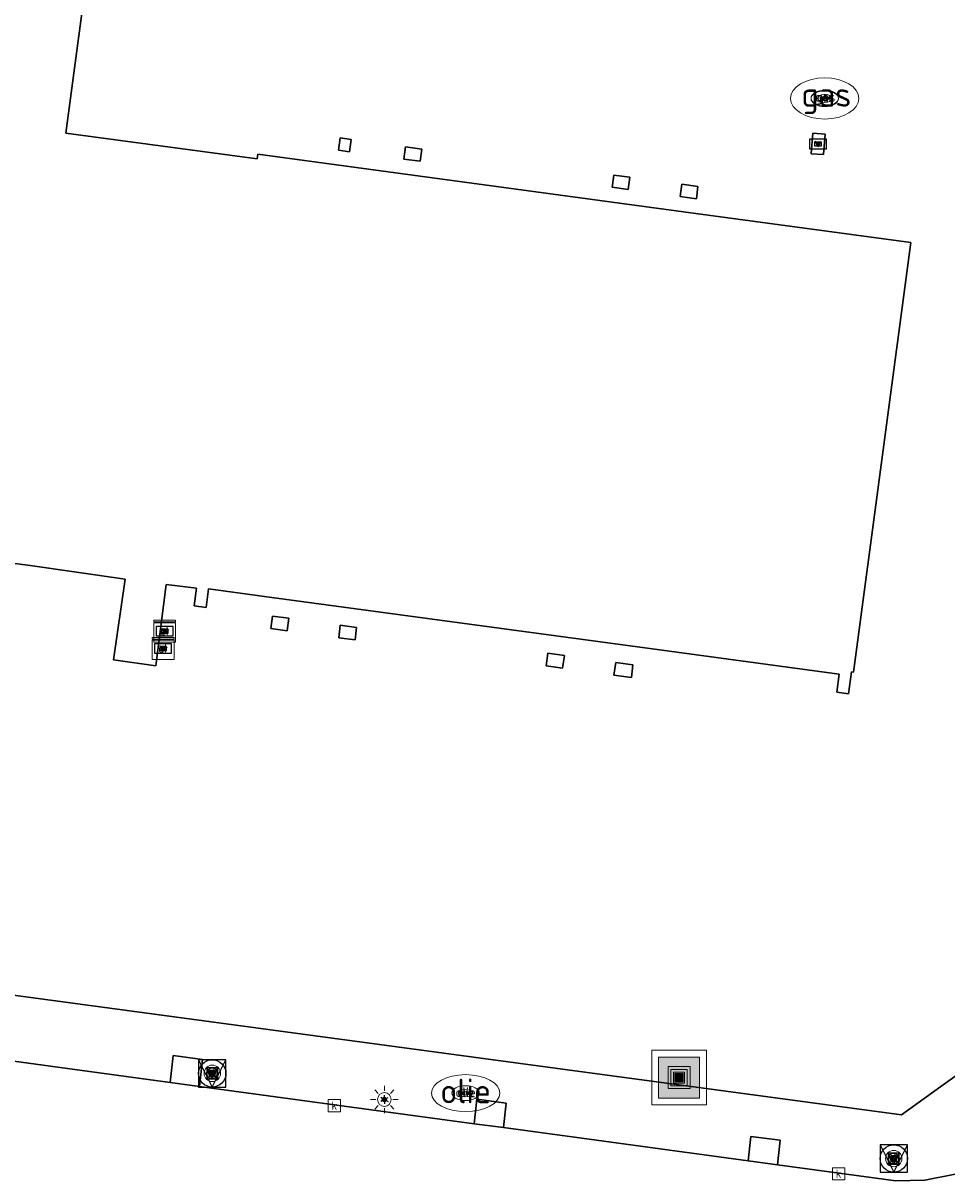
# Model space of a CAD drawing. Header units: metres. Extents: x 197147 to 199131, y 355511 to 356703.
# Tile 123 of 225: x 198347 to 198381, y 355837 to 355879. Entities that reach past the tile are written whole.
import ezdxf
from ezdxf.enums import TextEntityAlignment as Align

# ---------------------------------------------------------------- set-up
doc = ezdxf.new("R2010")
doc.units = ezdxf.units.M
for name, color, linetype in [('B-WE-IE-MEUBILAIR_WEGMEUBILAIR-GV', 252, 'Continuous'), ('B-WE-IE-MEUBILAIR_WEGMEUBILAIR-S', 252, 'Continuous'), ('B-WE-IE-MEUBILAIR_WEGMEUBILAIR-S @ 0.05', 252, 'Continuous'), ('B-WE-IE-MEUBILAIR_WEGMEUBILAIR-S @ 0.1', 252, 'Continuous'), ('B-WE-IE-MEUBILAIR_WEGMEUBILAIR-S @ 0.2', 252, 'Continuous'), ('B-WE-IE-MEUBILAIR_WEGMEUBILAIR-S @ 0.5 (1)', 252, 'Continuous'), ('B-WE-IE-MEUBILAIR_WEGMEUBILAIR-S @ 0.5 (2)', 252, 'Continuous'), ('B-WE-KL-DATA_CAI-S', 252, 'Continuous'), ('B-WE-KL-DATA_CAI-S @ 0.05', 252, 'Continuous'), ('B-WE-KL-DATA_CAI-S @ 0.1', 252, 'Continuous'), ('B-WE-KL-DATA_CAI-S @ 0.2', 252, 'Continuous'), ('B-WE-KL-DATA_CAI-S @ 0.5 (1)', 252, 'Continuous'), ('B-WE-KL-DATA_CAI-S @ 0.5 (2)', 252, 'Continuous'), ('B-WE-KL-ET_LS_SR_KAST-S', 252, 'Continuous'), ('B-WE-OG-BEBOUWING-GV', 252, 'Continuous'), ('B-WE-OG-TERREIN_ERF-GV', 252, 'Continuous'), ('B-WE-RI-HWA_KOLK-S', 253, 'Continuous'), ('B-WE-RI-VWA_AFSCHEIDER-S', 253, 'Continuous'), ('B-WE-VH-ONVERHARD-GV', 253, 'Continuous'), ('B-WE-VH-VERHARDING_BETONSTRAATSTEEN-GV', 253, 'Continuous'), ('B-WE-VH-VERHARDING_TEGEL-GV', 253, 'Continuous')]:
    doc.layers.add(name, color=color, linetype=linetype)
for name, color, linetype, lineweight in [('B-WE-KL-BRANDSTOF_PUT-S', 252, 'Continuous', 25), ('B-WE-KL-BRANDSTOF_PUT-S @ 0.05', 252, 'Continuous', 25), ('B-WE-KL-BRANDSTOF_PUT-S @ 0.1', 252, 'Continuous', 25), ('B-WE-KL-BRANDSTOF_PUT-S @ 0.2', 252, 'Continuous', 25), ('B-WE-KL-BRANDSTOF_PUT-S @ 0.5 (1)', 252, 'Continuous', 25), ('B-WE-KL-BRANDSTOF_PUT-S @ 0.5 (2)', 252, 'Continuous', 25), ('B-WE-KL-ET_LS_OV_LICHTMAST-S', 252, 'Continuous', 25), ('B-WE-KL-GAS_PUT-S', 252, 'Continuous', 25), ('B-WE-KL-GAS_PUT-S @ 0.05', 252, 'Continuous', 25), ('B-WE-KL-GAS_PUT-S @ 0.1', 252, 'Continuous', 25), ('B-WE-KL-GAS_PUT-S @ 0.2', 252, 'Continuous', 25), ('B-WE-KL-GAS_PUT-S @ 0.5 (1)', 252, 'Continuous', 25), ('B-WE-KL-GAS_PUT-S @ 0.5 (2)', 252, 'Continuous', 25), ('B-WE-OG-TERREIN_ERF-G', 252, 'Continuous', 18), ('B-WE-RI-GWA_KOLK-S', 252, 'Continuous', 25), ('B-WE-VH-ONVERHARD-G', 252, 'Continuous', 18), ('B-WE-VH-VERHARDING_BETONSTRAATSTEEN-G', 252, 'Continuous', 18), ('B-WE-VH-VERHARDING_TEGEL-G', 252, 'Continuous', 18), ('X-XX-AL-ALGEMEEN-G', 7, 'Continuous', 18)]:
    doc.layers.add(name, color=color, linetype=linetype, lineweight=lineweight)
doc.styles.add('NLCS-ISO', font='NLCS-ISO.ttf')
doc.styles.add('NLCS-ISO-M-T18', font='NLCS-ISO.ttf', dxfattribs={"height": 1.8})

# ---------------------------------------------------------------- blocks, each defined once
blk = doc.blocks.new('BGT-AFVALBAK-SO')
at = {"linetype": 'ByBlock', "lineweight": 18}
h = blk.add_hatch(color=0, dxfattribs=at)
h.dxf.hatch_style = 1
h.paths.add_polyline_path([(-1.5, -1.5), (1.5, -1.5), (1.5, 1.5), (-1.5, 1.5)])
at = {"color": 0, "linetype": 'ByBlock', "lineweight": 18}
for points in [[(-2, -2), (2, -2), (2, 2), (-2, 2)], [(-1.5, -1.5), (1.5, -1.5), (1.5, 1.5), (-1.5, 1.5)]]:
    blk.add_lwpolyline(points, close=True, dxfattribs=at)
blk = doc.blocks.new('BGT-ELEKTRAKAST-SO')
at = {"color": 0, "linetype": 'ByBlock', "lineweight": 18}
for points in [[(-2, 2), (2, 2), (2, 1.68), (-2, 1.68)], [(-2, 1.52), (2, 1.52), (2, -2), (-2, -2)]]:
    blk.add_lwpolyline(points, close=True, dxfattribs=at)
at = {"color": 0, "linetype": 'ByBlock', "lineweight": 18, "style": 'NLCS-ISO-M-T18'}
blk.add_text('et', height=1.5, dxfattribs=at).set_placement((0, 0), align=Align.MIDDLE_CENTER)
blk = doc.blocks.new('BGT-LICHTMAST-SO')
at = {"color": 0, "linetype": 'ByBlock', "lineweight": 18}
for points in [[(0, 2), (0, 1.25)], [(-1.25, 0), (-2, 0)], [(-1.41, 1.41), (-0.88, 0.88)], [(0.88, 0.88), (1.41, 1.41)], [(2, 0), (1.25, 0)], [(-1.41, -1.41), (-0.88, -0.88)], [(0, -1.25), (0, -2)], [(0.88, -0.88), (1.41, -1.41)]]:
    blk.add_lwpolyline(points, dxfattribs=at)
blk.add_circle((0, 0), 1, dxfattribs=at)
blk = doc.blocks.new('BGT-VERKEERSBORDPAAL-SO')
at = {"color": 0, "linetype": 'ByBlock', "lineweight": 18}
blk.add_circle((0, 0), 1.5, dxfattribs=at)
at = {"color": 0, "linetype": 'ByBlock', "lineweight": 18, "style": 'NLCS-ISO-M-T18'}
blk.add_text('vb', height=1.5, dxfattribs=at).set_placement((0, 0.13), align=Align.MIDDLE_CENTER)
blk = doc.blocks.new('BGT-BENZINEPUT_OLIEPUT-SO')
at = {"color": 0, "linetype": 'ByBlock', "lineweight": 18}
blk.add_ellipse((0, 0), major_axis=(2.5, 0), ratio=0.54, dxfattribs=at)
at = {"color": 0, "linetype": 'ByBlock', "lineweight": 18, "style": 'NLCS-ISO-M-T18'}
blk.add_text('olie', height=1.5, dxfattribs=at).set_placement((0, 0.16), align=Align.MIDDLE_CENTER)
blk = doc.blocks.new('BGT-GASPUT-SO')
at = {"color": 0, "linetype": 'ByBlock', "lineweight": 18}
blk.add_ellipse((0, 0), major_axis=(2.5, 0), ratio=0.54, dxfattribs=at)
at = {"color": 0, "linetype": 'ByBlock', "lineweight": 18, "style": 'NLCS-ISO-M-T18'}
blk.add_text('gas', height=1.5, dxfattribs=at).set_placement((0.12, 0.3), align=Align.MIDDLE_CENTER)
blk = doc.blocks.new('BGT-KOLK-SO')
at = {"color": 0, "linetype": 'ByBlock', "lineweight": 18}
blk.add_lwpolyline([(-0.045, -0.045), (0.045, -0.045), (0.045, 0.045), (-0.045, 0.045)], close=True, dxfattribs=at)
at = {"color": 0, "linetype": 'ByBlock', "lineweight": 18, "style": 'NLCS-ISO-M-T18'}
blk.add_text('k', height=0.06, dxfattribs=at).set_placement((0, 0), align=Align.MIDDLE_CENTER)
blk = doc.blocks.new('SIE-WEG_AFVALBAK-SO')
at = {"linetype": 'ByBlock', "lineweight": 18}
h = blk.add_hatch(color=0, dxfattribs=at)
h.dxf.hatch_style = 1
h.paths.add_polyline_path([(-1.5, -1.5), (1.5, -1.5), (1.5, 1.5), (-1.5, 1.5)])
at = {"color": 0, "linetype": 'ByBlock', "lineweight": 18}
for points in [[(-2, -2), (2, -2), (2, 2), (-2, 2)], [(-1.5, -1.5), (1.5, -1.5), (1.5, 1.5), (-1.5, 1.5)]]:
    blk.add_lwpolyline(points, close=True, dxfattribs=at)
blk = doc.blocks.new('*U740')
at = {"layer": 'B-WE-IE-MEUBILAIR_WEGMEUBILAIR-S @ 0.05', "xscale": 0.05, "yscale": 0.05, "zscale": 0.05}
blk.add_blockref('SIE-WEG_AFVALBAK-SO', (198370.992, 355840.779), dxfattribs=at)
at = {"layer": 'B-WE-IE-MEUBILAIR_WEGMEUBILAIR-S @ 0.1', "xscale": 0.1, "yscale": 0.1, "zscale": 0.1}
blk.add_blockref('SIE-WEG_AFVALBAK-SO', (198370.992, 355840.779), dxfattribs=at)
at = {"layer": 'B-WE-IE-MEUBILAIR_WEGMEUBILAIR-S @ 0.2', "xscale": 0.2, "yscale": 0.2, "zscale": 0.2}
blk.add_blockref('SIE-WEG_AFVALBAK-SO', (198370.992, 355840.779), dxfattribs=at)
at = {"layer": 'B-WE-IE-MEUBILAIR_WEGMEUBILAIR-S @ 0.5 (1)', "xscale": 0.5, "yscale": 0.5, "zscale": 0.5}
blk.add_blockref('SIE-WEG_AFVALBAK-SO', (198370.992, 355840.779), dxfattribs=at)
at = {"layer": 'B-WE-IE-MEUBILAIR_WEGMEUBILAIR-S @ 0.5 (2)', "xscale": 0.5, "yscale": 0.5, "zscale": 0.5}
blk.add_blockref('SIE-WEG_AFVALBAK-SO', (198370.992, 355840.779), dxfattribs=at)
blk = doc.blocks.new('SKL-DATA_TERREINKAST-SO')
for q in [(-0.203, 0.2), (0.203, 0.2)]:
    blk.add_line((0, -0.209), q)
at = {"flags": 128}
blk.add_lwpolyline([(0.625, 0.35), (-0.625, 0.35), (-0.625, -0.35), (0.625, -0.35)], close=True, dxfattribs=at)
at = {"style": 'NLCS-ISO'}
blk.add_attdef('TYPE', text='', height=0.35, dxfattribs=at).set_placement((-0.034, 0.689), align=Align.MIDDLE_CENTER)
blk = doc.blocks.new('*U860')
at = {"layer": 'B-WE-KL-DATA_CAI-S @ 0.05', "xscale": 0.05, "yscale": 0.05, "zscale": 0.05}
blk.add_blockref('SKL-DATA_TERREINKAST-SO', (198352.201, 355857.089), dxfattribs=at)
at = {"layer": 'B-WE-KL-DATA_CAI-S @ 0.1', "xscale": 0.1, "yscale": 0.1, "zscale": 0.1}
blk.add_blockref('SKL-DATA_TERREINKAST-SO', (198352.201, 355857.089), dxfattribs=at)
at = {"layer": 'B-WE-KL-DATA_CAI-S @ 0.2', "xscale": 0.2, "yscale": 0.2, "zscale": 0.2}
blk.add_blockref('SKL-DATA_TERREINKAST-SO', (198352.201, 355857.089), dxfattribs=at)
at = {"layer": 'B-WE-KL-DATA_CAI-S @ 0.5 (1)', "xscale": 0.5, "yscale": 0.5, "zscale": 0.5}
blk.add_blockref('SKL-DATA_TERREINKAST-SO', (198352.201, 355857.089), dxfattribs=at)
at = {"layer": 'B-WE-KL-DATA_CAI-S @ 0.5 (2)', "xscale": 0.5, "yscale": 0.5, "zscale": 0.5}
blk.add_blockref('SKL-DATA_TERREINKAST-SO', (198352.201, 355857.089), dxfattribs=at)
blk = doc.blocks.new('*U862')
at = {"layer": 'B-WE-KL-DATA_CAI-S @ 0.05', "xscale": 0.05, "yscale": 0.05, "zscale": 0.05}
blk.add_blockref('SKL-DATA_TERREINKAST-SO', (198352.143, 355856.456), dxfattribs=at)
at = {"layer": 'B-WE-KL-DATA_CAI-S @ 0.1', "xscale": 0.1, "yscale": 0.1, "zscale": 0.1}
blk.add_blockref('SKL-DATA_TERREINKAST-SO', (198352.143, 355856.456), dxfattribs=at)
at = {"layer": 'B-WE-KL-DATA_CAI-S @ 0.2', "xscale": 0.2, "yscale": 0.2, "zscale": 0.2}
blk.add_blockref('SKL-DATA_TERREINKAST-SO', (198352.143, 355856.456), dxfattribs=at)
at = {"layer": 'B-WE-KL-DATA_CAI-S @ 0.5 (1)', "xscale": 0.5, "yscale": 0.5, "zscale": 0.5}
blk.add_blockref('SKL-DATA_TERREINKAST-SO', (198352.143, 355856.456), dxfattribs=at)
at = {"layer": 'B-WE-KL-DATA_CAI-S @ 0.5 (2)', "xscale": 0.5, "yscale": 0.5, "zscale": 0.5}
blk.add_blockref('SKL-DATA_TERREINKAST-SO', (198352.143, 355856.456), dxfattribs=at)
blk = doc.blocks.new('*U863')
at = {"layer": 'B-WE-KL-DATA_CAI-S @ 0.05', "xscale": 0.05, "yscale": 0.05, "zscale": 0.05}
blk.add_blockref('SKL-DATA_TERREINKAST-SO', (198376.069, 355874.888), dxfattribs=at)
at = {"layer": 'B-WE-KL-DATA_CAI-S @ 0.1', "xscale": 0.1, "yscale": 0.1, "zscale": 0.1}
blk.add_blockref('SKL-DATA_TERREINKAST-SO', (198376.069, 355874.888), dxfattribs=at)
at = {"layer": 'B-WE-KL-DATA_CAI-S @ 0.2', "xscale": 0.2, "yscale": 0.2, "zscale": 0.2}
blk.add_blockref('SKL-DATA_TERREINKAST-SO', (198376.069, 355874.888), dxfattribs=at)
at = {"layer": 'B-WE-KL-DATA_CAI-S @ 0.5 (1)', "xscale": 0.5, "yscale": 0.5, "zscale": 0.5}
blk.add_blockref('SKL-DATA_TERREINKAST-SO', (198376.069, 355874.888), dxfattribs=at)
at = {"layer": 'B-WE-KL-DATA_CAI-S @ 0.5 (2)', "xscale": 0.5, "yscale": 0.5, "zscale": 0.5}
blk.add_blockref('SKL-DATA_TERREINKAST-SO', (198376.069, 355874.888), dxfattribs=at)
blk = doc.blocks.new('B-SIE-WEG_VERKEERSBORD_PAAL-SO')
blk.add_lwpolyline([(-1, -1), (1, -1), (1, 1), (-1, 1)], close=True)
at = {"flags": 128}
blk.add_lwpolyline([(-1, 1), (0, -1), (1, 1)], close=True, dxfattribs=at)
for radius in [1, 0.171]:
    blk.add_circle((0, 0), radius)
at = {"style": 'NLCS-ISO'}
blk.add_attdef('bordgegevens', text='', height=1.8, dxfattribs=at).set_placement((2.209, 3.21), align=Align.TOP_LEFT)
blk = doc.blocks.new('*U891')
at = {"layer": 'B-WE-IE-MEUBILAIR_WEGMEUBILAIR-S @ 0.05', "xscale": 0.05, "yscale": 0.05, "zscale": 0.05}
blk.add_blockref('B-SIE-WEG_VERKEERSBORD_PAAL-SO', (198353.94, 355840.933), dxfattribs=at)
at = {"layer": 'B-WE-IE-MEUBILAIR_WEGMEUBILAIR-S @ 0.1', "xscale": 0.1, "yscale": 0.1, "zscale": 0.1}
blk.add_blockref('B-SIE-WEG_VERKEERSBORD_PAAL-SO', (198353.94, 355840.933), dxfattribs=at)
at = {"layer": 'B-WE-IE-MEUBILAIR_WEGMEUBILAIR-S @ 0.2', "xscale": 0.2, "yscale": 0.2, "zscale": 0.2}
blk.add_blockref('B-SIE-WEG_VERKEERSBORD_PAAL-SO', (198353.94, 355840.933), dxfattribs=at)
at = {"layer": 'B-WE-IE-MEUBILAIR_WEGMEUBILAIR-S @ 0.5 (1)', "xscale": 0.5, "yscale": 0.5, "zscale": 0.5}
blk.add_blockref('B-SIE-WEG_VERKEERSBORD_PAAL-SO', (198353.94, 355840.933), dxfattribs=at)
at = {"layer": 'B-WE-IE-MEUBILAIR_WEGMEUBILAIR-S @ 0.5 (2)', "xscale": 0.5, "yscale": 0.5, "zscale": 0.5}
blk.add_blockref('B-SIE-WEG_VERKEERSBORD_PAAL-SO', (198353.94, 355840.933), dxfattribs=at)
blk = doc.blocks.new('B-SIE-WEG_LICHTMAST-SO')
at = {"ltscale": 0.1}
for p, q in [((-0.33, 0.19), (-0.67, 0.39)), ((0, 0.39), (0, 0.77)), ((0.33, 0.19), (0.67, 0.39)), ((-0.33, -0.19), (-0.67, -0.39)), ((0, -0.39), (0, -0.77)), ((0.33, -0.19), (0.67, -0.39))]:
    blk.add_line(p, q, dxfattribs=at)
at = {"flags": 128}
for points in [[(-0.35, 0.15), (0.35, 0.15)], [(-0.35, -0.15), (0.35, -0.15)]]:
    blk.add_lwpolyline(points, dxfattribs=at)
at = {"ltscale": 0.1}
blk.add_circle((0, 0), 0.386, dxfattribs=at)
at = {"style": 'NLCS-ISO'}
blk.add_attdef('TYPE', text='', height=0.549, dxfattribs=at).set_placement((0, 0.77), align=Align.BOTTOM_CENTER)
blk = doc.blocks.new('*U904')
at = {"layer": 'B-WE-IE-MEUBILAIR_WEGMEUBILAIR-S @ 0.05', "xscale": 0.05, "yscale": 0.05, "zscale": 0.05}
blk.add_blockref('B-SIE-WEG_VERKEERSBORD_PAAL-SO', (198378.834, 355837.82), dxfattribs=at)
at = {"layer": 'B-WE-IE-MEUBILAIR_WEGMEUBILAIR-S @ 0.1', "xscale": 0.1, "yscale": 0.1, "zscale": 0.1}
blk.add_blockref('B-SIE-WEG_VERKEERSBORD_PAAL-SO', (198378.834, 355837.82), dxfattribs=at)
at = {"layer": 'B-WE-IE-MEUBILAIR_WEGMEUBILAIR-S @ 0.2', "xscale": 0.2, "yscale": 0.2, "zscale": 0.2}
blk.add_blockref('B-SIE-WEG_VERKEERSBORD_PAAL-SO', (198378.834, 355837.82), dxfattribs=at)
at = {"layer": 'B-WE-IE-MEUBILAIR_WEGMEUBILAIR-S @ 0.5 (1)', "xscale": 0.5, "yscale": 0.5, "zscale": 0.5}
blk.add_blockref('B-SIE-WEG_VERKEERSBORD_PAAL-SO', (198378.834, 355837.82), dxfattribs=at)
at = {"layer": 'B-WE-IE-MEUBILAIR_WEGMEUBILAIR-S @ 0.5 (2)', "xscale": 0.5, "yscale": 0.5, "zscale": 0.5}
blk.add_blockref('B-SIE-WEG_VERKEERSBORD_PAAL-SO', (198378.834, 355837.82), dxfattribs=at)
blk = doc.blocks.new('SKL-GAS_PUT-SO')
at = {"color": 0, "linetype": 'ByBlock', "lineweight": 18}
blk.add_ellipse((0, 0), major_axis=(2.5, 0), ratio=0.601255, dxfattribs=at)
at = {"color": 0, "linetype": 'ByBlock', "lineweight": 18, "style": 'NLCS-ISO'}
blk.add_text('gas', height=1.8, dxfattribs=at).set_placement((0.119, 0.296), align=Align.MIDDLE_CENTER)
blk = doc.blocks.new('*U1154')
at = {"layer": 'B-WE-KL-GAS_PUT-S @ 0.05', "xscale": 0.05, "yscale": 0.05, "zscale": 0.05}
blk.add_blockref('SKL-GAS_PUT-SO', (198376.313, 355876.552), dxfattribs=at)
at = {"layer": 'B-WE-KL-GAS_PUT-S @ 0.1', "xscale": 0.1, "yscale": 0.1, "zscale": 0.1}
blk.add_blockref('SKL-GAS_PUT-SO', (198376.313, 355876.552), dxfattribs=at)
at = {"layer": 'B-WE-KL-GAS_PUT-S @ 0.2', "xscale": 0.2, "yscale": 0.2, "zscale": 0.2}
blk.add_blockref('SKL-GAS_PUT-SO', (198376.313, 355876.552), dxfattribs=at)
at = {"layer": 'B-WE-KL-GAS_PUT-S @ 0.5 (1)', "xscale": 0.5, "yscale": 0.5, "zscale": 0.5}
blk.add_blockref('SKL-GAS_PUT-SO', (198376.313, 355876.552), dxfattribs=at)
at = {"layer": 'B-WE-KL-GAS_PUT-S @ 0.5 (2)', "xscale": 0.5, "yscale": 0.5, "zscale": 0.5}
blk.add_blockref('SKL-GAS_PUT-SO', (198376.313, 355876.552), dxfattribs=at)
blk = doc.blocks.new('SKL-BENZINEPUT_OLIEPUT-SO')
at = {"color": 0, "linetype": 'ByBlock', "lineweight": 18}
blk.add_ellipse((0, 0), major_axis=(2.5, 0), ratio=0.54, dxfattribs=at)
at = {"color": 0, "linetype": 'ByBlock', "lineweight": 18, "style": 'NLCS-ISO'}
blk.add_text('olie', height=1.8, dxfattribs=at).set_placement((0, 0.156), align=Align.MIDDLE_CENTER)
blk = doc.blocks.new('*U1174')
at = {"layer": 'B-WE-KL-BRANDSTOF_PUT-S @ 0.05', "xscale": 0.05, "yscale": 0.05, "zscale": 0.05}
blk.add_blockref('SKL-BENZINEPUT_OLIEPUT-SO', (198363.195, 355840.211), dxfattribs=at)
at = {"layer": 'B-WE-KL-BRANDSTOF_PUT-S @ 0.1', "xscale": 0.1, "yscale": 0.1, "zscale": 0.1}
blk.add_blockref('SKL-BENZINEPUT_OLIEPUT-SO', (198363.195, 355840.211), dxfattribs=at)
at = {"layer": 'B-WE-KL-BRANDSTOF_PUT-S @ 0.2', "xscale": 0.2, "yscale": 0.2, "zscale": 0.2}
blk.add_blockref('SKL-BENZINEPUT_OLIEPUT-SO', (198363.195, 355840.211), dxfattribs=at)
at = {"layer": 'B-WE-KL-BRANDSTOF_PUT-S @ 0.5 (1)', "xscale": 0.5, "yscale": 0.5, "zscale": 0.5}
blk.add_blockref('SKL-BENZINEPUT_OLIEPUT-SO', (198363.195, 355840.211), dxfattribs=at)
at = {"layer": 'B-WE-KL-BRANDSTOF_PUT-S @ 0.5 (2)', "xscale": 0.5, "yscale": 0.5, "zscale": 0.5}
blk.add_blockref('SKL-BENZINEPUT_OLIEPUT-SO', (198363.195, 355840.211), dxfattribs=at)

msp = doc.modelspace()

# ---------------------------------------------------------------- linework, layer by layer
at = {"layer": 'B-WE-IE-MEUBILAIR_WEGMEUBILAIR-GV', "flags": 128}
for points in [[(198353.475, 355840.456), (198353.584, 355841.44), (198352.51, 355841.583), (198352.402, 355840.602), (198353.475, 355840.456)], [(198363.509, 355839.095), (198364.582, 355838.949), (198364.681, 355839.844), (198363.608, 355839.987), (198363.509, 355839.095)], [(198374.591, 355837.592), (198374.69, 355838.487), (198373.616, 355838.629), (198373.518, 355837.737), (198374.591, 355837.592)]]:
    msp.add_lwpolyline(points, dxfattribs=at)
at = {"layer": 'B-WE-OG-BEBOUWING-GV', "ltscale": 0.2, "flags": 128}
msp.add_lwpolyline([(198346.722, 355859.564), (198347.198, 355859.496), (198350.757, 355858.986), (198350.335, 355856.044), (198351.88, 355855.828), (198352.254, 355858.794), (198353.361, 355858.655), (198353.28, 355858.012), (198353.715, 355857.958), (198353.803, 355858.636), (198356.116, 355858.323), (198369.468, 355856.517), (198376.846, 355855.519), (198376.754, 355854.855), (198377.185, 355854.798), (198377.291, 355855.603), (198377.367, 355855.593), (198379.46, 355871.286), (198371.598, 355872.35), (198371.598, 355872.35), (198358.483, 355874.125), (198355.599, 355874.515), (198355.577, 355874.349), (198348.589, 355875.281), (198351.33, 355895.829)], dxfattribs=at)
at = {"layer": 'B-WE-OG-BEBOUWING-GV', "flags": 128}
for points in [[(198371.598, 355872.35), (198358.483, 355874.125), (198355.599, 355874.515), (198355.577, 355874.349), (198348.589, 355875.281), (198351.33, 355895.829)], [(198375.874, 355875.287), (198375.818, 355874.534), (198376.265, 355874.505), (198376.323, 355875.252), (198375.874, 355875.287)], [(198358.615, 355875.112), (198358.553, 355874.658), (198358.957, 355874.603), (198359.018, 355875.057), (198358.615, 355875.112)], [(198361.529, 355874.255), (198361.59, 355874.7), (198360.996, 355874.78), (198360.936, 355874.335), (198361.529, 355874.255)], [(198369.138, 355873.225), (198369.199, 355873.67), (198368.605, 355873.75), (198368.545, 355873.305), (198369.138, 355873.225)], [(198371.623, 355872.889), (198371.683, 355873.334), (198371.09, 355873.414), (198371.03, 355872.969), (198371.623, 355872.889)], [(198346.722, 355859.564), (198347.198, 355859.496), (198350.757, 355858.986), (198350.335, 355856.044), (198351.88, 355855.828), (198352.254, 355858.794), (198353.361, 355858.655), (198353.28, 355858.012), (198353.715, 355857.958), (198353.803, 355858.636), (198356.116, 355858.323), (198369.468, 355856.517), (198376.846, 355855.519), (198376.754, 355854.855), (198377.185, 355854.798), (198377.291, 355855.603), (198377.367, 355855.593), (198379.46, 355871.286), (198371.598, 355872.35)], [(198356.141, 355857.641), (198356.079, 355857.188), (198356.681, 355857.106), (198356.742, 355857.56), (198356.141, 355857.641)], [(198358.609, 355857.308), (198358.56, 355856.851), (198359.158, 355856.77), (198359.214, 355857.226), (198358.609, 355857.308)], [(198366.197, 355856.282), (198366.142, 355855.821), (198366.739, 355855.742), (198366.802, 355856.2), (198366.197, 355856.282)], [(198368.683, 355855.946), (198368.613, 355855.484), (198369.248, 355855.4), (198369.298, 355855.863), (198368.683, 355855.946)]]:
    msp.add_lwpolyline(points, dxfattribs=at)
at = {"layer": 'B-WE-OG-TERREIN_ERF-G', "ltscale": 0.2, "flags": 128}
for points in [[(198351.33, 355895.829), (198348.589, 355875.281), (198355.577, 355874.349), (198355.599, 355874.515), (198358.483, 355874.125), (198358.483, 355874.125), (198371.598, 355872.35), (198379.46, 355871.286), (198377.367, 355855.593), (198377.291, 355855.603), (198377.185, 355854.798), (198376.754, 355854.855), (198376.846, 355855.519), (198369.468, 355856.517), (198356.116, 355858.323), (198353.803, 355858.636), (198353.715, 355857.958), (198353.28, 355858.012), (198353.361, 355858.655), (198352.254, 355858.794), (198351.88, 355855.828), (198350.335, 355856.044), (198350.757, 355858.986), (198347.198, 355859.496), (198346.722, 355859.564)], [(198345.036, 355844.008), (198379.113, 355839.422), (198380.554, 355840.458), (198383.096, 355842.272)]]:
    msp.add_lwpolyline(points, dxfattribs=at)
for points in [[(198358.553, 355874.658), (198358.615, 355875.112), (198359.018, 355875.057), (198358.957, 355874.603), (198358.553, 355874.658)], [(198361.529, 355874.255), (198360.936, 355874.335), (198360.996, 355874.78), (198361.59, 355874.7), (198361.529, 355874.255)], [(198369.138, 355873.225), (198368.545, 355873.305), (198368.605, 355873.75), (198369.199, 355873.67), (198369.138, 355873.225)], [(198371.623, 355872.889), (198371.03, 355872.969), (198371.09, 355873.414), (198371.683, 355873.334), (198371.623, 355872.889)], [(198356.141, 355857.641), (198356.742, 355857.56), (198356.681, 355857.106), (198356.079, 355857.188), (198356.141, 355857.641)], [(198358.609, 355857.308), (198359.214, 355857.226), (198359.158, 355856.77), (198358.56, 355856.851), (198358.609, 355857.308)], [(198366.197, 355856.282), (198366.802, 355856.2), (198366.739, 355855.742), (198366.142, 355855.821), (198366.197, 355856.282)], [(198368.683, 355855.946), (198369.298, 355855.863), (198369.248, 355855.4), (198368.613, 355855.484), (198368.683, 355855.946)]]:
    msp.add_lwpolyline(points, close=True, dxfattribs=at)
at = {"layer": 'B-WE-OG-TERREIN_ERF-GV', "flags": 128}
for points in [[(198351.33, 355895.829), (198348.589, 355875.281), (198355.577, 355874.349), (198355.599, 355874.515), (198358.483, 355874.125), (198371.598, 355872.35), (198379.46, 355871.286), (198377.367, 355855.593), (198377.291, 355855.603), (198377.185, 355854.798), (198376.754, 355854.855), (198376.846, 355855.519), (198369.468, 355856.517), (198356.116, 355858.323), (198353.803, 355858.636), (198353.715, 355857.958), (198353.28, 355858.012), (198353.361, 355858.655), (198352.254, 355858.794), (198351.88, 355855.828), (198350.335, 355856.044), (198350.757, 355858.986), (198347.198, 355859.496), (198346.722, 355859.564)], [(198375.874, 355875.287), (198376.323, 355875.252), (198376.265, 355874.505), (198375.818, 355874.534), (198375.874, 355875.287)], [(198358.553, 355874.658), (198358.615, 355875.112), (198359.018, 355875.057), (198358.957, 355874.603), (198358.553, 355874.658)], [(198361.529, 355874.255), (198360.936, 355874.335), (198360.996, 355874.78), (198361.59, 355874.7), (198361.529, 355874.255)], [(198369.138, 355873.225), (198368.545, 355873.305), (198368.605, 355873.75), (198369.199, 355873.67), (198369.138, 355873.225)], [(198371.623, 355872.889), (198371.03, 355872.969), (198371.09, 355873.414), (198371.683, 355873.334), (198371.623, 355872.889)], [(198356.141, 355857.641), (198356.742, 355857.56), (198356.681, 355857.106), (198356.079, 355857.188), (198356.141, 355857.641)], [(198358.609, 355857.308), (198359.214, 355857.226), (198359.158, 355856.77), (198358.56, 355856.851), (198358.609, 355857.308)], [(198366.197, 355856.282), (198366.802, 355856.2), (198366.739, 355855.742), (198366.142, 355855.821), (198366.197, 355856.282)], [(198368.683, 355855.946), (198369.298, 355855.863), (198369.248, 355855.4), (198368.613, 355855.484), (198368.683, 355855.946)], [(198345.036, 355844.008), (198379.113, 355839.422), (198380.554, 355840.458), (198383.096, 355842.272)]]:
    msp.add_lwpolyline(points, dxfattribs=at)
at = {"layer": 'B-WE-VH-ONVERHARD-G', "ltscale": 0.2, "flags": 128}
for points in [[(198353.475, 355840.456), (198353.584, 355841.44), (198352.51, 355841.583), (198352.402, 355840.602), (198353.475, 355840.456)], [(198364.582, 355838.949), (198364.681, 355839.844), (198363.608, 355839.987), (198363.509, 355839.095), (198364.582, 355838.949)], [(198374.591, 355837.592), (198374.69, 355838.487), (198373.616, 355838.629), (198373.518, 355837.737), (198374.591, 355837.592)]]:
    msp.add_lwpolyline(points, close=True, dxfattribs=at)
at = {"layer": 'B-WE-VH-ONVERHARD-GV', "flags": 128}
for points in [[(198353.475, 355840.456), (198353.584, 355841.44), (198352.51, 355841.583), (198352.402, 355840.602), (198353.475, 355840.456)], [(198364.582, 355838.949), (198364.681, 355839.844), (198363.608, 355839.987), (198363.509, 355839.095), (198364.582, 355838.949)], [(198374.591, 355837.592), (198374.69, 355838.487), (198373.616, 355838.629), (198373.518, 355837.737), (198374.591, 355837.592)]]:
    msp.add_lwpolyline(points, dxfattribs=at)
at = {"layer": 'B-WE-VH-VERHARDING_BETONSTRAATSTEEN-G', "ltscale": 0.2, "flags": 128}
msp.add_lwpolyline([(198381.075, 355837.249), (198379.975, 355837.029), (198378.908, 355837.006), (198374.591, 355837.592), (198373.518, 355837.737), (198364.582, 355838.949), (198363.509, 355839.095), (198353.475, 355840.456), (198352.402, 355840.602), (198343.728, 355841.778), (198342.654, 355841.924), (198333.844, 355843.119), (198332.77, 355843.265), (198324.084, 355844.443), (198323.01, 355844.588), (198310.916, 355846.229), (198309.842, 355846.375), (198300.729, 355847.611), (198299.656, 355847.757), (198290.57, 355848.989)], dxfattribs=at)
at = {"layer": 'B-WE-VH-VERHARDING_BETONSTRAATSTEEN-GV', "flags": 128}
msp.add_lwpolyline([(198381.075, 355837.249), (198379.975, 355837.029), (198378.908, 355837.006), (198374.591, 355837.592), (198373.518, 355837.737), (198364.582, 355838.949), (198363.509, 355839.095), (198353.475, 355840.456), (198352.402, 355840.602), (198343.728, 355841.778), (198342.654, 355841.924), (198333.844, 355843.119), (198332.77, 355843.265), (198324.084, 355844.443), (198323.01, 355844.588), (198310.916, 355846.229), (198309.842, 355846.375), (198300.729, 355847.611), (198299.656, 355847.757), (198290.57, 355848.989)], dxfattribs=at)
at = {"layer": 'B-WE-VH-VERHARDING_TEGEL-G', "ltscale": 0.2, "flags": 128}
for points in [[(198383.096, 355842.272), (198380.554, 355840.458), (198379.113, 355839.422), (198345.036, 355844.008), (198314.194, 355848.253), (198288.009, 355851.806), (198229.315, 355859.759)], [(198343.728, 355841.778), (198352.402, 355840.602), (198352.51, 355841.583), (198353.584, 355841.44), (198353.475, 355840.456), (198363.509, 355839.095), (198363.608, 355839.987), (198364.681, 355839.844), (198364.582, 355838.949), (198373.518, 355837.737), (198373.616, 355838.629), (198374.69, 355838.487), (198374.591, 355837.592), (198378.908, 355837.006), (198379.975, 355837.029), (198381.075, 355837.249)]]:
    msp.add_lwpolyline(points, dxfattribs=at)
at = {"layer": 'B-WE-VH-VERHARDING_TEGEL-GV', "flags": 128}
for points in [[(198383.096, 355842.272), (198380.554, 355840.458), (198379.113, 355839.422), (198345.036, 355844.008), (198314.194, 355848.253), (198288.009, 355851.806), (198229.315, 355859.759)], [(198343.728, 355841.778), (198352.402, 355840.602), (198352.51, 355841.583), (198353.584, 355841.44), (198353.475, 355840.456), (198363.509, 355839.095), (198363.608, 355839.987), (198364.681, 355839.844), (198364.582, 355838.949), (198373.518, 355837.737), (198373.616, 355838.629), (198374.69, 355838.487), (198374.591, 355837.592), (198378.908, 355837.006), (198379.975, 355837.029), (198381.075, 355837.249)]]:
    msp.add_lwpolyline(points, dxfattribs=at)
at = {"layer": 'X-XX-AL-ALGEMEEN-G', "ltscale": 0.2, "flags": 128}
for points in [[(198353.475, 355840.456), (198353.584, 355841.44), (198352.51, 355841.583), (198352.402, 355840.602), (198353.475, 355840.456)], [(198363.509, 355839.095), (198364.582, 355838.949), (198364.681, 355839.844), (198363.608, 355839.987), (198363.509, 355839.095)], [(198374.591, 355837.592), (198374.69, 355838.487), (198373.616, 355838.629), (198373.518, 355837.737), (198374.591, 355837.592)]]:
    msp.add_lwpolyline(points, close=True, dxfattribs=at)

# ---------------------------------------------------------------- block references
at = {"layer": 'B-WE-IE-MEUBILAIR_WEGMEUBILAIR-S'}
for name, p, xscale, yscale, zscale in [('BGT-GASPUT-SO', (198376.313, 355876.552), 0.2, 0.2, 0.2), ('BGT-VERKEERSBORDPAAL-SO', (198353.94, 355840.933), 0.2, 0.2, 0.2), ('BGT-AFVALBAK-SO', (198370.992, 355840.779), 0.2, 0.2, 0.2), ('BGT-LICHTMAST-SO', (198360.225, 355839.978), 0.25, 0.25, 0.25), ('BGT-VERKEERSBORDPAAL-SO', (198378.834, 355837.82), 0.2, 0.2, 0.2)]:
    msp.add_blockref(name, p, dxfattribs=dict(at, xscale=xscale, yscale=yscale, zscale=zscale))
for name in ['*U740', '*U891', '*U904']:
    msp.add_blockref(name, (0, 0), dxfattribs=at)
at = {"layer": 'B-WE-KL-BRANDSTOF_PUT-S'}
msp.add_blockref('*U1174', (0, 0), dxfattribs=at)
at = {"layer": 'B-WE-KL-DATA_CAI-S'}
for name in ['*U863', '*U860', '*U862']:
    msp.add_blockref(name, (0, 0), dxfattribs=at)
at = {"layer": 'B-WE-KL-ET_LS_OV_LICHTMAST-S', "xscale": 0.2, "yscale": 0.2, "zscale": 0.2}
msp.add_blockref('B-SIE-WEG_LICHTMAST-SO', (198360.225, 355839.978), dxfattribs=at)
at = {"layer": 'B-WE-KL-ET_LS_SR_KAST-S', "xscale": 0.2, "yscale": 0.2, "zscale": 0.2}
for p in [(198352.201, 355857.089), (198352.143, 355856.456)]:
    msp.add_blockref('BGT-ELEKTRAKAST-SO', p, dxfattribs=at)
at = {"layer": 'B-WE-KL-GAS_PUT-S'}
msp.add_blockref('*U1154', (0, 0), dxfattribs=at)
at = {"layer": 'B-WE-RI-GWA_KOLK-S', "xscale": 5, "yscale": 5, "zscale": 5}
for p in [(198358.398, 355839.753), (198376.817, 355837.262)]:
    msp.add_blockref('BGT-KOLK-SO', p, dxfattribs=at)
at = {"layer": 'B-WE-RI-HWA_KOLK-S', "xscale": 5, "yscale": 5, "zscale": 5}
for p in [(198358.398, 355839.753), (198376.817, 355837.262)]:
    msp.add_blockref('BGT-KOLK-SO', p, dxfattribs=at)
at = {"layer": 'B-WE-RI-VWA_AFSCHEIDER-S', "xscale": 0.2, "yscale": 0.2, "zscale": 0.2}
msp.add_blockref('BGT-BENZINEPUT_OLIEPUT-SO', (198363.195, 355840.211), dxfattribs=at)

doc.saveas('drawing.dxf')
